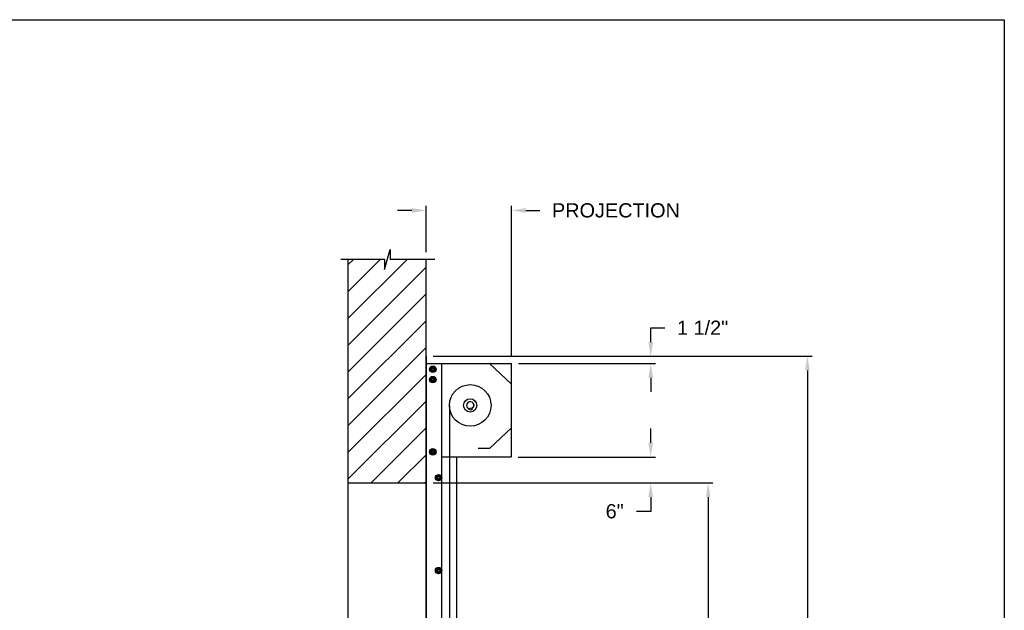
# Model space of a CAD drawing. Header units: inches. Extents: x 170 to 312, y 215 to 248.
# Tile 190 of 256: x 256.55 to 263.05, y 223.6 to 227.49. Entities that reach past the tile are written whole.
import ezdxf

# ---------------------------------------------------------------- set-up
doc = ezdxf.new("R2010")
doc.units = ezdxf.units.IN
doc.header["$LTSCALE"] = 0.25
doc.header["$MEASUREMENT"] = 0
doc.layers.add('ANNOTATIONS', color=1, linetype='Continuous')
doc.layers.add('MOTOR LH', color=7, linetype='Continuous')
doc.styles.add('ARIAL', font='arial.ttf', dxfattribs={"height": 0.09375})
doc.dimstyles.new('STANDARD$0', dxfattribs={"dimtxt": 0.09375, "dimasz": 0.09375, "dimexe": 0.03125, "dimexo": 0.046875, "dimgap": 0.09, "dimtad": 0, "dimtih": 1, "dimtoh": 1, "dimdec": 4, "dimzin": 0, "dimdsep": 46, "dimtxsty": 'ARIAL', "dimcen": 0.09, "dimadec": 0, "dimazin": 0, "dimtfac": 1, "dimtdec": 4, "dimtofl": 0, "dimtmove": 0, "dimatfit": 1, "dimfxl": 1, "dimtolj": 1, "dimtzin": 0, "dimarcsym": 0})

# ---------------------------------------------------------------- blocks, each defined once
blk = doc.blocks.new('*D122')
at = {"layer": 'ANNOTATIONS', "color": 0, "lineweight": -2, "transparency": 16777216}
for p, q in [((259.2327, 225.9603), (259.2327, 226.2659)), ((259.7966, 225.272), (259.7966, 226.2659)), ((259.1389, 226.2347), (259.0452, 226.2347)), ((259.8903, 226.2347), (259.9841, 226.2347))]:
    blk.add_line(p, q, dxfattribs=at)
at = {"layer": 'ANNOTATIONS', "color": 0, "transparency": 16777216}
for points in [[(259.1389, 226.2503), (259.1389, 226.219), (259.2327, 226.2347)], [(259.8903, 226.2503), (259.8903, 226.219), (259.7966, 226.2347)]]:
    blk.add_solid(points, dxfattribs=at)
at = {"layer": 'defpoints', "color": 0, "transparency": 16777216}
for p in [(259.7966, 226.2347), (259.2327, 225.9135), (259.7966, 225.2251)]:
    blk.add_point(p, dxfattribs=at)
at = {"layer": 'ANNOTATIONS', "color": 0, "transparency": 16777216, "insert": (260.4857, 226.2347), "char_height": 0.09375, "attachment_point": 5, "style": 'ARIAL'}
blk.add_mtext('\\A1;PROJECTION ', dxfattribs=at)
blk = doc.blocks.new('*D123')
at = {"layer": 'ANNOTATIONS', "color": 0, "lineweight": -2, "transparency": 16777216}
for p, q in [((259.2796, 224.4367), (261.1255, 224.4367)), ((261.0943, 224.343), (261.0943, 222.6434)), ((261.0943, 220.5089), (261.0943, 222.2085)), ((260.3638, 220.4151), (261.1255, 220.4151))]:
    blk.add_line(p, q, dxfattribs=at)
at = {"layer": 'ANNOTATIONS', "color": 0, "transparency": 16777216}
for points in [[(261.0787, 224.343), (261.1099, 224.343), (261.0943, 224.4367)], [(261.0787, 220.5089), (261.1099, 220.5089), (261.0943, 220.4151)]]:
    blk.add_solid(points, dxfattribs=at)
at = {"layer": 'defpoints', "color": 0, "transparency": 16777216}
for p in [(259.2327, 224.4367), (260.3169, 220.4151), (261.0943, 220.4151)]:
    blk.add_point(p, dxfattribs=at)
at = {"layer": 'ANNOTATIONS', "color": 0, "transparency": 16777216, "insert": (261.0943, 222.4259), "char_height": 0.09375, "attachment_point": 5, "style": 'ARIAL'}
blk.add_mtext('\\A1;OPENING\\PHEIGHT', dxfattribs=at)
blk = doc.blocks.new('*D124')
at = {"layer": 'ANNOTATIONS', "color": 0, "lineweight": -2, "transparency": 16777216}
for p, q in [((259.2796, 225.2727), (261.7805, 225.2727)), ((261.7493, 225.179), (261.7493, 223.0613)), ((261.7493, 220.5089), (261.7493, 222.6265)), ((261.2841, 220.4151), (261.7805, 220.4151))]:
    blk.add_line(p, q, dxfattribs=at)
at = {"layer": 'ANNOTATIONS', "color": 0, "transparency": 16777216}
for points in [[(261.7337, 225.179), (261.7649, 225.179), (261.7493, 225.2727)], [(261.7337, 220.5089), (261.7649, 220.5089), (261.7493, 220.4151)]]:
    blk.add_solid(points, dxfattribs=at)
at = {"layer": 'defpoints', "color": 0, "transparency": 16777216}
for p in [(259.2327, 225.2727), (261.2372, 220.4151), (261.7493, 220.4151)]:
    blk.add_point(p, dxfattribs=at)
at = {"layer": 'ANNOTATIONS', "color": 0, "transparency": 16777216, "insert": (261.7493, 222.8439), "char_height": 0.09375, "attachment_point": 5, "style": 'ARIAL'}
blk.add_mtext('\\A1;TOTAL\\PHEIGHT', dxfattribs=at)
blk = doc.blocks.new('*D125')
at = {"layer": 'ANNOTATIONS', "color": 0, "lineweight": -2, "transparency": 16777216}
for p, q in [((260.7152, 224.7014), (260.7152, 224.7952)), ((259.8413, 224.6077), (260.7465, 224.6077)), ((259.8413, 224.4367), (260.7465, 224.4367)), ((260.7152, 224.343), (260.7152, 224.2492)), ((260.7152, 224.2492), (260.6215, 224.2492))]:
    blk.add_line(p, q, dxfattribs=at)
at = {"layer": 'ANNOTATIONS', "color": 0, "transparency": 16777216}
for points in [[(260.6996, 224.7014), (260.7309, 224.7014), (260.7152, 224.6077)], [(260.6996, 224.343), (260.7309, 224.343), (260.7152, 224.4367)]]:
    blk.add_solid(points, dxfattribs=at)
at = {"layer": 'defpoints', "color": 0, "transparency": 16777216}
for p in [(259.7945, 224.6077), (259.7945, 224.4367), (260.7152, 224.4367)]:
    blk.add_point(p, dxfattribs=at)
at = {"layer": 'ANNOTATIONS', "color": 0, "transparency": 16777216, "insert": (260.4774, 224.2492), "char_height": 0.09375, "attachment_point": 5, "style": 'ARIAL'}
blk.add_mtext('\\A1;6"', dxfattribs=at)
blk = doc.blocks.new('*D126')
at = {"layer": 'ANNOTATIONS', "color": 0, "lineweight": -2, "transparency": 16777216}
for p, q in [((260.7152, 225.3665), (260.7152, 225.4602)), ((260.7152, 225.4602), (260.809, 225.4602)), ((259.8435, 225.2727), (260.7465, 225.2727)), ((259.8435, 225.2251), (260.7465, 225.2251)), ((260.7152, 225.1313), (260.7152, 225.0376))]:
    blk.add_line(p, q, dxfattribs=at)
at = {"layer": 'ANNOTATIONS', "color": 0, "transparency": 16777216}
for points in [[(260.6996, 225.3665), (260.7309, 225.3665), (260.7152, 225.2727)], [(260.6996, 225.1313), (260.7309, 225.1313), (260.7152, 225.2251)]]:
    blk.add_solid(points, dxfattribs=at)
at = {"layer": 'defpoints', "color": 0, "transparency": 16777216}
for p in [(259.7966, 225.2727), (259.7966, 225.2251), (260.7152, 225.2727)]:
    blk.add_point(p, dxfattribs=at)
at = {"layer": 'ANNOTATIONS', "color": 0, "transparency": 16777216, "insert": (261.0577, 225.4602), "char_height": 0.09375, "attachment_point": 5, "style": 'ARIAL'}
blk.add_mtext('\\A1;1 1/2"', dxfattribs=at)

msp = doc.modelspace()

# ---------------------------------------------------------------- hatches: boundary and pattern name
at = {"layer": 'MOTOR LH'}
h = msp.add_hatch(dxfattribs=at)
h.set_pattern_fill('ANSI31', color=256, style=0)
h.set_pattern_definition([(45, (72.00666, -32.78357), (-0.08838835, 0.08838835), [])])
h.paths.add_polyline_path([(258.71707, 224.43674), (259.2327, 224.43674), (259.2327, 225.91347), (258.9962, 225.91347), (258.9962, 225.97813), (258.95779, 225.84477), (258.95779, 225.91347), (258.71707, 225.91347)])

# ---------------------------------------------------------------- linework, layer by layer
at = {"layer": 'defpoints'}
msp.add_lwpolyline([(263.04861, 214.75854), (243.57874, 214.75854), (243.57874, 227.49365), (263.04861, 227.49365)], close=True, dxfattribs=at)
at = {"layer": 'MOTOR LH'}
for p, q in [((258.95779, 225.84477), (258.9962, 225.97813)), ((258.9962, 225.97813), (258.9962, 225.91347)), ((258.67069, 225.91347), (258.95779, 225.91347)), ((258.71707, 225.91347), (258.71707, 220.41511)), ((258.95779, 225.91347), (258.95779, 225.84477)), ((258.9962, 225.91347), (259.2914, 225.91347)), ((259.2327, 220.41511), (259.2327, 225.91347)), ((259.2327, 225.21912), (259.23452, 225.21912)), ((259.2335, 225.27272), (259.2335, 225.22375)), ((259.23402, 225.22482), (259.23452, 225.22482)), ((259.23452, 220.41779), (259.23452, 225.22508)), ((259.23452, 225.22508), (259.79658, 225.22508)), ((259.23563, 225.22588), (259.23563, 225.27272)), ((259.23563, 225.22588), (259.23644, 225.22588)), ((259.23644, 225.22588), (259.23644, 225.27272)), ((259.33672, 220.41779), (259.33672, 225.22508)), ((259.6521, 225.22508), (259.79658, 225.08749)), ((259.79658, 224.60767), (259.79658, 225.22508)), ((259.28113, 225.19918), (259.28167, 225.20084)), ((259.2829, 225.19816), (259.28381, 225.19995)), ((259.28988, 225.19413), (259.28988, 225.19413)), ((259.28988, 225.17938), (259.28988, 225.17938)), ((259.28113, 225.13105), (259.28167, 225.13271)), ((259.2829, 225.13003), (259.28381, 225.13182)), ((259.28988, 225.126), (259.28988, 225.126)), ((259.28988, 225.11125), (259.28988, 225.11125)), ((259.23452, 225.03994), (259.2327, 225.03994)), ((259.54672, 224.95594), (259.54655, 224.95569)), ((259.38675, 224.94831), (259.38675, 220.41511)), ((259.5213, 224.92965), (259.53305, 224.93172)), ((259.52337, 224.91791), (259.5213, 224.92965)), ((259.53512, 224.91998), (259.52337, 224.91791)), ((259.53305, 224.93172), (259.53512, 224.91998)), ((259.54772, 224.94905), (259.54796, 224.94888)), ((259.6521, 224.66365), (259.79658, 224.80124)), ((259.28113, 224.65416), (259.28167, 224.65581)), ((259.2829, 224.65313), (259.28381, 224.65492)), ((259.28988, 224.6491), (259.28988, 224.6491)), ((259.28988, 224.63435), (259.28988, 224.63435)), ((259.6521, 224.66365), (259.57581, 224.66365)), ((259.79232, 224.60767), (259.33672, 224.60767)), ((259.43678, 220.41779), (259.43678, 224.60767)), ((258.71707, 224.43674), (259.2327, 224.43674))]:
    msp.add_line(p, q, dxfattribs=at)
at = {"layer": 'MOTOR LH', "flags": 128}
msp.add_lwpolyline([(259.54655, 224.95569), (259.54657, 224.95554), (259.54666, 224.95505), (259.5468, 224.95427), (259.54697, 224.95328), (259.54716, 224.95219), (259.54735, 224.95113), (259.54751, 224.9502), (259.54764, 224.9495), (259.54771, 224.94911), (259.54772, 224.94905)], dxfattribs=at)
at = {"layer": 'MOTOR LH'}
for centre, radius in [((259.2771, 225.18675), 0.02129), ((259.2771, 225.18675), 0.01277), ((259.2771, 225.18675), 0.00852), ((259.2771, 225.18675), 0.00719), ((259.2771, 225.11863), 0.02129), ((259.2771, 225.11863), 0.01277), ((259.2771, 225.11863), 0.00852), ((259.2771, 225.11863), 0.00719), ((259.52407, 224.94831), 0.13732), ((259.52407, 224.94831), 0.04357), ((259.2771, 224.64173), 0.02129), ((259.2771, 224.64173), 0.01277), ((259.2771, 224.64173), 0.00852), ((259.2771, 224.64173), 0.00719), ((259.31543, 224.47141), 0.02129), ((259.31543, 224.47141), 0.01277), ((259.31543, 224.47141), 0.00852), ((259.31543, 224.47141), 0.0075), ((259.31543, 223.85826), 0.02129), ((259.31543, 223.85826), 0.01277), ((259.31543, 223.85826), 0.00852), ((259.31543, 223.85826), 0.0075)]:
    msp.add_circle(centre, radius, dxfattribs=at)
for centre, radius, start, end in [((259.23457, 225.27272), 0.00187, 0, 180), ((259.23563, 225.22375), 0.00293, 180, 247.823064), ((259.23457, 225.27272), 0.00106, 0, 180), ((259.23563, 225.22375), 0.00213, 180, 238.667749), ((259.2771, 225.18675), 0.0148, 72.051719, 63.051719), ((259.2771, 225.11863), 0.0148, 72.051719, 63.051719), ((259.52407, 224.94831), 0.0239, 294.447986, 265.552014), ((259.52407, 224.94831), 0.02379, 18.428558, 265.483554), ((259.52407, 224.94831), 0.02379, 294.516446, 1.571434), ((259.2771, 224.64173), 0.0148, 72.051719, 63.051719)]:
    msp.add_arc(centre, radius, start, end, dxfattribs=at)
for points, knots in [([(259.27072, 225.19782), (259.26982, 225.1973), (259.268, 225.19625), (259.26589, 225.19503), (259.26468, 225.19433), (259.26433, 225.19413)], [0, 0, 0, 0, 0.40629, 0.8272757, 1, 1, 1, 1]), ([(259.26433, 225.18675), (259.26433, 225.18692), (259.26433, 225.18803), (259.26433, 225.19009), (259.26433, 225.19237), (259.26433, 225.19369), (259.26433, 225.19413)], [0, 0, 0, 0, 0.0665461, 0.4352796, 0.8145291, 1, 1, 1, 1]), ([(259.26433, 225.17938), (259.26433, 225.18), (259.26433, 225.18148), (259.26433, 225.18394), (259.26433, 225.18581), (259.26433, 225.18675)], [0, 0, 0, 0, 0.2654559, 0.628086, 1, 1, 1, 1]), ([(259.26433, 225.17938), (259.26532, 225.17881), (259.26735, 225.17764), (259.26955, 225.17636), (259.27069, 225.17571), (259.27072, 225.17569)], [0, 0, 0, 0, 0.4843319, 0.9863404, 1, 1, 1, 1]), ([(259.2771, 225.2015), (259.27611, 225.20093), (259.27409, 225.19976), (259.27188, 225.19849), (259.27075, 225.19783), (259.27072, 225.19782)], [0, 0, 0, 0, 0.4843217, 0.9863197, 1, 1, 1, 1]), ([(259.27072, 225.17569), (259.27161, 225.17518), (259.27343, 225.17412), (259.27555, 225.1729), (259.27675, 225.17221), (259.2771, 225.172)], [0, 0, 0, 0, 0.4063025, 0.8272788, 1, 1, 1, 1]), ([(259.28349, 225.19782), (259.2826, 225.19833), (259.28078, 225.19938), (259.27866, 225.20061), (259.27746, 225.2013), (259.2771, 225.2015)], [0, 0, 0, 0, 0.4063022, 0.8272792, 1, 1, 1, 1]), ([(259.28349, 225.19782), (259.2826, 225.19833), (259.28078, 225.19938), (259.27866, 225.20061), (259.27746, 225.2013), (259.2771, 225.2015)], [0, 0, 0, 0, 0.4062953, 0.8272806, 1, 1, 1, 1]), ([(259.2771, 225.172), (259.2781, 225.17258), (259.28012, 225.17375), (259.28233, 225.17502), (259.28346, 225.17567), (259.28349, 225.17569)], [0, 0, 0, 0, 0.4843419, 0.9863197, 1, 1, 1, 1]), ([(259.2771, 225.172), (259.2781, 225.17258), (259.28012, 225.17375), (259.28233, 225.17502), (259.28346, 225.17567), (259.28349, 225.17569)], [0, 0, 0, 0, 0.4843494, 0.9863201, 1, 1, 1, 1]), ([(259.28988, 225.19413), (259.28889, 225.1947), (259.28686, 225.19587), (259.28466, 225.19715), (259.28352, 225.1978), (259.28349, 225.19782)], [0, 0, 0, 0, 0.4843315, 0.9863404, 1, 1, 1, 1]), ([(259.28988, 225.19413), (259.28889, 225.1947), (259.28686, 225.19587), (259.28466, 225.19715), (259.28352, 225.1978), (259.28349, 225.19782)], [0, 0, 0, 0, 0.4843392, 0.9863408, 1, 1, 1, 1]), ([(259.28349, 225.17569), (259.28439, 225.17621), (259.28621, 225.17726), (259.28832, 225.17848), (259.28953, 225.17918), (259.28988, 225.17938)], [0, 0, 0, 0, 0.4062902, 0.8272757, 1, 1, 1, 1]), ([(259.28349, 225.17569), (259.28439, 225.17621), (259.28621, 225.17726), (259.28832, 225.17848), (259.28953, 225.17918), (259.28988, 225.17938)], [0, 0, 0, 0, 0.4062829, 0.8272765, 1, 1, 1, 1]), ([(259.28988, 225.18675), (259.28988, 225.18692), (259.28988, 225.18803), (259.28988, 225.19009), (259.28988, 225.19237), (259.28988, 225.19369), (259.28988, 225.19413)], [0, 0, 0, 0, 0.066545, 0.4352822, 0.8145299, 1, 1, 1, 1]), ([(259.28988, 225.17938), (259.28988, 225.18), (259.28988, 225.18148), (259.28988, 225.18394), (259.28988, 225.18581), (259.28988, 225.18675)], [0, 0, 0, 0, 0.2654559, 0.628086, 1, 1, 1, 1]), ([(259.28988, 225.17938), (259.28988, 225.18), (259.28988, 225.18148), (259.28988, 225.18394), (259.28988, 225.18581), (259.28988, 225.18675)], [0, 0, 0, 0, 0.2654541, 0.6280925, 1, 1, 1, 1]), ([(259.27072, 225.12969), (259.26982, 225.12917), (259.268, 225.12812), (259.26589, 225.1269), (259.26468, 225.1262), (259.26433, 225.126)], [0, 0, 0, 0, 0.4063027, 0.8272597, 1, 1, 1, 1]), ([(259.26433, 225.11863), (259.26433, 225.1188), (259.26433, 225.1199), (259.26433, 225.12196), (259.26433, 225.12424), (259.26433, 225.12557), (259.26433, 225.126)], [0, 0, 0, 0, 0.066546, 0.435279, 0.8145683, 1, 1, 1, 1]), ([(259.26433, 225.11125), (259.26433, 225.11188), (259.26433, 225.11335), (259.26433, 225.11581), (259.26433, 225.11768), (259.26433, 225.11863)], [0, 0, 0, 0, 0.2654667, 0.6280709, 1, 1, 1, 1]), ([(259.26433, 225.11125), (259.26532, 225.11068), (259.26735, 225.10951), (259.26956, 225.10824), (259.27069, 225.10758), (259.27072, 225.10756)], [0, 0, 0, 0, 0.4843421, 0.9863197, 1, 1, 1, 1]), ([(259.2771, 225.13338), (259.27611, 225.1328), (259.27409, 225.13164), (259.27188, 225.13036), (259.27075, 225.12971), (259.27072, 225.12969)], [0, 0, 0, 0, 0.4843421, 0.9863407, 1, 1, 1, 1]), ([(259.27072, 225.10756), (259.27161, 225.10705), (259.27343, 225.106), (259.27555, 225.10477), (259.27675, 225.10408), (259.2771, 225.10388)], [0, 0, 0, 0, 0.40630275, 0.82725925, 1, 1, 1, 1]), ([(259.28349, 225.12969), (259.2826, 225.13021), (259.28078, 225.13126), (259.27866, 225.13248), (259.27746, 225.13317), (259.2771, 225.13338)], [0, 0, 0, 0, 0.4062819, 0.8272595, 1, 1, 1, 1]), ([(259.28349, 225.12969), (259.2826, 225.13021), (259.28078, 225.13126), (259.27866, 225.13248), (259.27746, 225.13317), (259.2771, 225.13338)], [0, 0, 0, 0, 0.4062749, 0.8272609, 1, 1, 1, 1]), ([(259.2771, 225.10388), (259.2781, 225.10445), (259.28012, 225.10562), (259.28233, 225.10689), (259.28346, 225.10755), (259.28349, 225.10756)], [0, 0, 0, 0, 0.4843419, 0.9863197, 1, 1, 1, 1]), ([(259.2771, 225.10388), (259.2781, 225.10445), (259.28012, 225.10562), (259.28233, 225.10689), (259.28346, 225.10755), (259.28349, 225.10756)], [0, 0, 0, 0, 0.4843494, 0.9863201, 1, 1, 1, 1]), ([(259.28988, 225.126), (259.28889, 225.12658), (259.28686, 225.12774), (259.28465, 225.12902), (259.28352, 225.12967), (259.28349, 225.12969)], [0, 0, 0, 0, 0.4843417, 0.9863197, 1, 1, 1, 1]), ([(259.28988, 225.126), (259.28889, 225.12658), (259.28686, 225.12774), (259.28465, 225.12902), (259.28352, 225.12967), (259.28349, 225.12969)], [0, 0, 0, 0, 0.4843494, 0.9863201, 1, 1, 1, 1]), ([(259.28349, 225.10756), (259.28439, 225.10808), (259.28621, 225.10913), (259.28832, 225.11035), (259.28953, 225.11105), (259.28988, 225.11125)], [0, 0, 0, 0, 0.4063029, 0.8272597, 1, 1, 1, 1]), ([(259.28349, 225.10756), (259.28439, 225.10808), (259.28621, 225.10913), (259.28832, 225.11035), (259.28953, 225.11105), (259.28988, 225.11125)], [0, 0, 0, 0, 0.4062955, 0.8272605, 1, 1, 1, 1]), ([(259.28988, 225.11863), (259.28988, 225.1188), (259.28988, 225.1199), (259.28988, 225.12196), (259.28988, 225.12424), (259.28988, 225.12557), (259.28988, 225.126)], [0, 0, 0, 0, 0.066545, 0.4352816, 0.8145691, 1, 1, 1, 1]), ([(259.28988, 225.11125), (259.28988, 225.11188), (259.28988, 225.11335), (259.28988, 225.11581), (259.28988, 225.11768), (259.28988, 225.11863)], [0, 0, 0, 0, 0.26546669, 0.62807091, 1, 1, 1, 1]), ([(259.28988, 225.11125), (259.28988, 225.11188), (259.28988, 225.11335), (259.28988, 225.11581), (259.28988, 225.11768), (259.28988, 225.11863)], [0, 0, 0, 0, 0.2654649, 0.6280774, 1, 1, 1, 1]), ([(259.27072, 224.65279), (259.26982, 224.65228), (259.268, 224.65123), (259.26589, 224.65), (259.26468, 224.64931), (259.26433, 224.6491)], [0, 0, 0, 0, 0.4062821, 0.8272596, 1, 1, 1, 1]), ([(259.26433, 224.64173), (259.26433, 224.6419), (259.26433, 224.643), (259.26433, 224.64507), (259.26433, 224.64734), (259.26433, 224.64867), (259.26433, 224.6491)], [0, 0, 0, 0, 0.0665487, 0.4352966, 0.8145608, 1, 1, 1, 1]), ([(259.26433, 224.63435), (259.26433, 224.63498), (259.26433, 224.63646), (259.26433, 224.63892), (259.26433, 224.64078), (259.26433, 224.64173)], [0, 0, 0, 0, 0.2654559, 0.628086, 1, 1, 1, 1]), ([(259.26433, 224.63435), (259.26532, 224.63378), (259.26735, 224.63261), (259.26955, 224.63134), (259.27069, 224.63068), (259.27072, 224.63067)], [0, 0, 0, 0, 0.4843319, 0.9863404, 1, 1, 1, 1]), ([(259.2771, 224.65648), (259.27611, 224.65591), (259.27409, 224.65474), (259.27188, 224.65346), (259.27075, 224.65281), (259.27072, 224.65279)], [0, 0, 0, 0, 0.48434207, 0.98631972, 1, 1, 1, 1]), ([(259.27072, 224.63067), (259.27161, 224.63015), (259.27343, 224.6291), (259.27555, 224.62788), (259.27675, 224.62718), (259.2771, 224.62698)], [0, 0, 0, 0, 0.4063025, 0.8272788, 1, 1, 1, 1]), ([(259.28349, 224.65279), (259.2826, 224.65331), (259.28078, 224.65436), (259.27866, 224.65558), (259.27746, 224.65628), (259.2771, 224.65648)], [0, 0, 0, 0, 0.4063025, 0.8272596, 1, 1, 1, 1]), ([(259.28349, 224.65279), (259.2826, 224.65331), (259.28078, 224.65436), (259.27866, 224.65558), (259.27746, 224.65628), (259.2771, 224.65648)], [0, 0, 0, 0, 0.4062955, 0.827261, 1, 1, 1, 1]), ([(259.2771, 224.62698), (259.2781, 224.62755), (259.28012, 224.62872), (259.28233, 224.62999), (259.28346, 224.63065), (259.28349, 224.63067)], [0, 0, 0, 0, 0.4843216, 0.9863197, 1, 1, 1, 1]), ([(259.2771, 224.62698), (259.2781, 224.62755), (259.28012, 224.62872), (259.28233, 224.62999), (259.28346, 224.63065), (259.28349, 224.63067)], [0, 0, 0, 0, 0.48432905, 0.98632011, 1, 1, 1, 1]), ([(259.28988, 224.6491), (259.28889, 224.64968), (259.28686, 224.65084), (259.28466, 224.65212), (259.28352, 224.65277), (259.28349, 224.65279)], [0, 0, 0, 0, 0.4843417, 0.9863407, 1, 1, 1, 1]), ([(259.28988, 224.6491), (259.28889, 224.64968), (259.28686, 224.65084), (259.28466, 224.65212), (259.28352, 224.65277), (259.28349, 224.65279)], [0, 0, 0, 0, 0.4843495, 0.9863411, 1, 1, 1, 1]), ([(259.28349, 224.63067), (259.28439, 224.63118), (259.28621, 224.63223), (259.28832, 224.63346), (259.28953, 224.63415), (259.28988, 224.63435)], [0, 0, 0, 0, 0.4062902, 0.8272757, 1, 1, 1, 1]), ([(259.28349, 224.63067), (259.28439, 224.63118), (259.28621, 224.63223), (259.28832, 224.63346), (259.28953, 224.63415), (259.28988, 224.63435)], [0, 0, 0, 0, 0.4062829, 0.8272765, 1, 1, 1, 1]), ([(259.28988, 224.64173), (259.28988, 224.6419), (259.28988, 224.643), (259.28988, 224.64507), (259.28988, 224.64734), (259.28988, 224.64867), (259.28988, 224.6491)], [0, 0, 0, 0, 0.0665476, 0.4352991, 0.8145617, 1, 1, 1, 1]), ([(259.28988, 224.63435), (259.28988, 224.63498), (259.28988, 224.63646), (259.28988, 224.63892), (259.28988, 224.64078), (259.28988, 224.64173)], [0, 0, 0, 0, 0.2654559, 0.628086, 1, 1, 1, 1]), ([(259.28988, 224.63435), (259.28988, 224.63498), (259.28988, 224.63646), (259.28988, 224.63892), (259.28988, 224.64078), (259.28988, 224.64173)], [0, 0, 0, 0, 0.2654541, 0.6280925, 1, 1, 1, 1]), ([(259.30904, 224.48247), (259.30815, 224.48196), (259.30633, 224.4809), (259.30421, 224.47968), (259.303, 224.47899), (259.30265, 224.47878)], [0, 0, 0, 0, 0.4062947, 0.8272801, 1, 1, 1, 1]), ([(259.30265, 224.47141), (259.30265, 224.47158), (259.30265, 224.47268), (259.30265, 224.47475), (259.30265, 224.47702), (259.30265, 224.47835), (259.30265, 224.47878)], [0, 0, 0, 0, 0.066545, 0.4352822, 0.8145299, 1, 1, 1, 1]), ([(259.30265, 224.46403), (259.30265, 224.46466), (259.30265, 224.46614), (259.30265, 224.4686), (259.30265, 224.47046), (259.30265, 224.47141)], [0, 0, 0, 0, 0.2654649, 0.6280774, 1, 1, 1, 1]), ([(259.30265, 224.46403), (259.30365, 224.46346), (259.30567, 224.46229), (259.30788, 224.46102), (259.30901, 224.46036), (259.30904, 224.46035)], [0, 0, 0, 0, 0.4843494, 0.9863201, 1, 1, 1, 1]), ([(259.31543, 224.48616), (259.31443, 224.48559), (259.31241, 224.48442), (259.3102, 224.48314), (259.30907, 224.48249), (259.30904, 224.48247)], [0, 0, 0, 0, 0.4843387, 0.9863408, 1, 1, 1, 1]), ([(259.30904, 224.46035), (259.30993, 224.45983), (259.31175, 224.45878), (259.31387, 224.45756), (259.31508, 224.45686), (259.31543, 224.45666)], [0, 0, 0, 0, 0.4062955, 0.827261, 1, 1, 1, 1]), ([(259.32181, 224.48247), (259.32092, 224.48299), (259.3191, 224.48404), (259.31698, 224.48526), (259.31578, 224.48596), (259.31543, 224.48616)], [0, 0, 0, 0, 0.4062826, 0.8272771, 1, 1, 1, 1]), ([(259.31543, 224.45666), (259.31642, 224.45723), (259.31844, 224.4584), (259.32065, 224.45967), (259.32178, 224.46033), (259.32181, 224.46035)], [0, 0, 0, 0, 0.4843491, 0.986319, 1, 1, 1, 1]), ([(259.3282, 224.47878), (259.32721, 224.47936), (259.32519, 224.48053), (259.32298, 224.4818), (259.32184, 224.48245), (259.32181, 224.48247)], [0, 0, 0, 0, 0.484329, 0.9863201, 1, 1, 1, 1]), ([(259.32181, 224.46035), (259.32271, 224.46086), (259.32453, 224.46191), (259.32664, 224.46314), (259.32785, 224.46383), (259.3282, 224.46403)], [0, 0, 0, 0, 0.40629487, 0.82726083, 1, 1, 1, 1]), ([(259.3282, 224.47141), (259.3282, 224.47158), (259.3282, 224.47268), (259.3282, 224.47475), (259.3282, 224.47702), (259.3282, 224.47835), (259.3282, 224.47878)], [0, 0, 0, 0, 0.066545, 0.4352822, 0.8145299, 1, 1, 1, 1]), ([(259.3282, 224.46403), (259.3282, 224.46466), (259.3282, 224.46614), (259.3282, 224.4686), (259.3282, 224.47046), (259.3282, 224.47141)], [0, 0, 0, 0, 0.2654649, 0.6280774, 1, 1, 1, 1]), ([(259.30904, 223.86932), (259.30815, 223.8688), (259.30633, 223.86775), (259.30421, 223.86653), (259.303, 223.86583), (259.30265, 223.86563)], [0, 0, 0, 0, 0.4063029, 0.8272597, 1, 1, 1, 1]), ([(259.30265, 223.85826), (259.30265, 223.85842), (259.30265, 223.85953), (259.30265, 223.86159), (259.30265, 223.86387), (259.30265, 223.8652), (259.30265, 223.86563)], [0, 0, 0, 0, 0.066545, 0.4352816, 0.8145691, 1, 1, 1, 1]), ([(259.30265, 223.85088), (259.30265, 223.85151), (259.30265, 223.85298), (259.30265, 223.85544), (259.30265, 223.85731), (259.30265, 223.85826)], [0, 0, 0, 0, 0.26546669, 0.62807091, 1, 1, 1, 1]), ([(259.30265, 223.85088), (259.30365, 223.85031), (259.30567, 223.84914), (259.30788, 223.84787), (259.30901, 223.84721), (259.30904, 223.84719)], [0, 0, 0, 0, 0.4843391, 0.98632, 1, 1, 1, 1]), ([(259.31543, 223.87301), (259.31443, 223.87243), (259.31241, 223.87126), (259.3102, 223.86999), (259.30907, 223.86934), (259.30904, 223.86932)], [0, 0, 0, 0, 0.4843396, 0.98632, 1, 1, 1, 1]), ([(259.30904, 223.84719), (259.30993, 223.84668), (259.31175, 223.84563), (259.31387, 223.8444), (259.31508, 223.84371), (259.31543, 223.84351)], [0, 0, 0, 0, 0.4062823, 0.8272591, 1, 1, 1, 1]), ([(259.32181, 223.86932), (259.32092, 223.86983), (259.3191, 223.87089), (259.31698, 223.87211), (259.31578, 223.8728), (259.31543, 223.87301)], [0, 0, 0, 0, 0.4062825, 0.8272595, 1, 1, 1, 1]), ([(259.32181, 223.86932), (259.32092, 223.86983), (259.3191, 223.87089), (259.31698, 223.87211), (259.31578, 223.8728), (259.31543, 223.87301)], [0, 0, 0, 0, 0.4062747, 0.827261, 1, 1, 1, 1]), ([(259.31543, 223.84351), (259.31642, 223.84408), (259.31844, 223.84525), (259.32065, 223.84652), (259.32178, 223.84718), (259.32181, 223.84719)], [0, 0, 0, 0, 0.4843399, 0.98632, 1, 1, 1, 1]), ([(259.31543, 223.84351), (259.31642, 223.84408), (259.31844, 223.84525), (259.32065, 223.84652), (259.32178, 223.84718), (259.32181, 223.84719)], [0, 0, 0, 0, 0.4843491, 0.986319, 1, 1, 1, 1]), ([(259.3282, 223.86563), (259.32721, 223.8662), (259.32519, 223.86737), (259.32298, 223.86865), (259.32184, 223.8693), (259.32181, 223.86932)], [0, 0, 0, 0, 0.4843391, 0.98632, 1, 1, 1, 1]), ([(259.3282, 223.86563), (259.32721, 223.8662), (259.32519, 223.86737), (259.32298, 223.86865), (259.32184, 223.8693), (259.32181, 223.86932)], [0, 0, 0, 0, 0.4843494, 0.9863201, 1, 1, 1, 1]), ([(259.32181, 223.84719), (259.32271, 223.84771), (259.32453, 223.84876), (259.32664, 223.84998), (259.32785, 223.85068), (259.3282, 223.85088)], [0, 0, 0, 0, 0.4063029, 0.8272597, 1, 1, 1, 1]), ([(259.32181, 223.84719), (259.32271, 223.84771), (259.32453, 223.84876), (259.32664, 223.84998), (259.32785, 223.85068), (259.3282, 223.85088)], [0, 0, 0, 0, 0.40629487, 0.82726083, 1, 1, 1, 1]), ([(259.3282, 223.85826), (259.3282, 223.85842), (259.3282, 223.85953), (259.3282, 223.86159), (259.3282, 223.86387), (259.3282, 223.8652), (259.3282, 223.86563)], [0, 0, 0, 0, 0.066545, 0.4352816, 0.8145691, 1, 1, 1, 1]), ([(259.3282, 223.85088), (259.3282, 223.85151), (259.3282, 223.85298), (259.3282, 223.85544), (259.3282, 223.85731), (259.3282, 223.85826)], [0, 0, 0, 0, 0.26546669, 0.62807091, 1, 1, 1, 1]), ([(259.3282, 223.85088), (259.3282, 223.85151), (259.3282, 223.85298), (259.3282, 223.85544), (259.3282, 223.85731), (259.3282, 223.85826)], [0, 0, 0, 0, 0.2654649, 0.6280774, 1, 1, 1, 1])]:
    msp.add_open_spline(points, degree=3, knots=knots, dxfattribs=at)

# ---------------------------------------------------------------- dimensions: what is measured, and where the dimension line sits
at = {"layer": 'ANNOTATIONS'}
dim = msp.add_linear_dim(base=(259.79658, 226.23467), p1=(259.2327, 225.91347), p2=(259.79658, 225.22508), text='PROJECTION ', dimstyle='STANDARD$0', dxfattribs=at)
dim.commit()
dim.dimension.update_dxf_attribs({"geometry": '*D122', "text_midpoint": (260.48569, 226.23467)})
for base, p1, p2, text, picture, middle in [((260.71525, 225.27272), (259.79658, 225.22508), (259.79658, 225.27272), '1 1/2"', '*D126', (261.05769, 225.46022)), ((261.74928, 220.41511), (259.2327, 225.27272), (261.23723, 220.41511), 'TOTAL\\PHEIGHT', '*D124', (261.74928, 222.84392)), ((260.71525, 224.43674), (259.79445, 224.60767), (259.79445, 224.43674), '6"', '*D125', (260.47737, 224.24924)), ((261.09429, 220.41511), (259.2327, 224.43674), (260.31689, 220.41511), 'OPENING\\PHEIGHT', '*D123', (261.09429, 222.42592))]:
    dim = msp.add_linear_dim(base=base, p1=p1, p2=p2, angle=90, text=text, dimstyle='STANDARD$0', dxfattribs=at)
    dim.commit()
    dim.dimension.update_dxf_attribs({"geometry": picture, "text_midpoint": middle})

doc.saveas('drawing.dxf')
